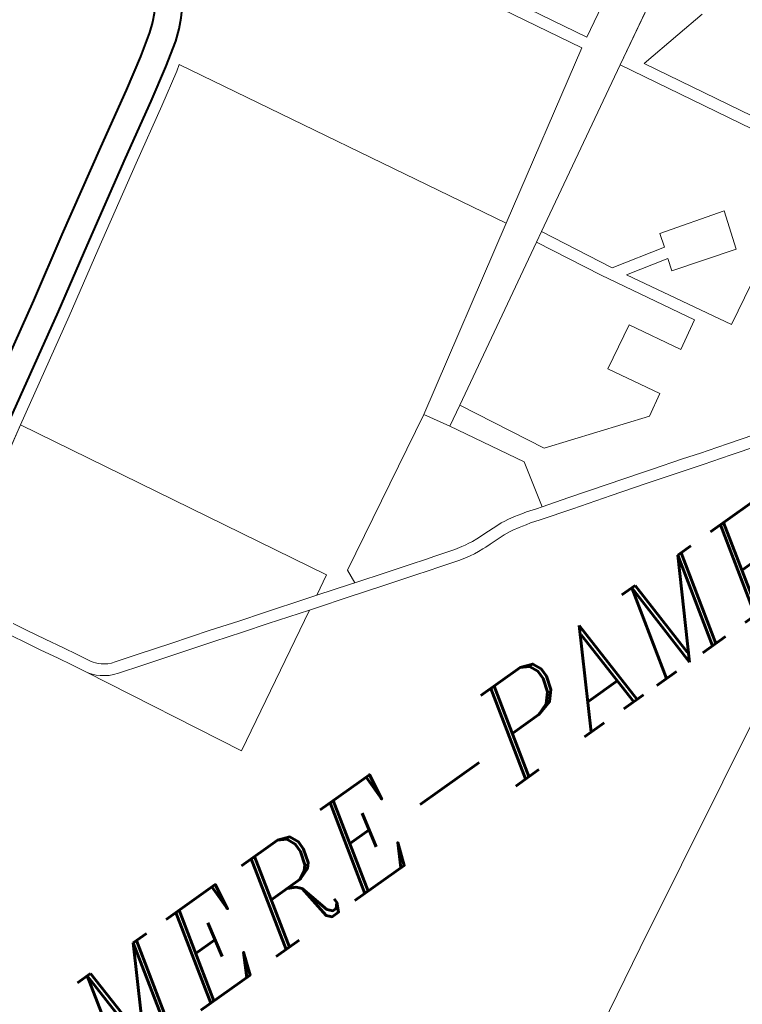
# Model space of a CAD drawing. Header units: metres. Extents: x 148316 to 148653, y 486436 to 486744.
# Tile 29 of 87: x 148537.58 to 148541.27, y 486712.73 to 486717.76. Entities that reach past the tile are written whole.
import ezdxf

# ---------------------------------------------------------------- set-up
doc = ezdxf.new("R2010")
doc.units = ezdxf.units.M
doc.header["$MEASUREMENT"] = 0
for name, color, linetype, lineweight in [('WVB-pen-brm-dik 018', 6, 'Continuous', 13), ('WVB-pen-dik 035', 1, 'Continuous', 40), ('WVB-raster-60%', 253, 'Continuous', 30), ('WVB-tekst-dik 035', 1, 'Continuous', 40)]:
    doc.layers.add(name, color=color, linetype=linetype, lineweight=lineweight)
doc.styles.add('1 200   cursief   0.18', font='ITALICS.shx', dxfattribs={"height": 0.36})

# ---------------------------------------------------------------- blocks, each defined once
blk = doc.blocks.new('INZET')
at = {"layer": 'WVB-pen-brm-dik 018'}
for p, q in [((-0.133921, -0.04301), (-0.128212, -0.053505)), ((-0.128212, -0.053505), (-0.133921, -0.04301)), ((-0.127951, -0.053358), (-0.133088, -0.043915)), ((-0.133088, -0.043915), (-0.127951, -0.053358)), ((-0.136769, -0.046615), (-0.136601, -0.046457)), ((-0.136977, -0.046784), (-0.136769, -0.046615)), ((-0.137526, -0.047149), (-0.136977, -0.046784)), ((-0.1361, -0.046946), (-0.136308, -0.047142)), ((-0.138323, -0.047639), (-0.137526, -0.047149)), ((-0.136308, -0.047142), (-0.136562, -0.047348)), ((-0.136562, -0.047348), (-0.137148, -0.047739)), ((-0.139697, -0.048443), (-0.138323, -0.047639)), ((-0.137148, -0.047739), (-0.137963, -0.048239)), ((-0.136986, -0.047992), (-0.137808, -0.048496)), ((-0.137808, -0.048496), (-0.136986, -0.047992)), ((-0.136838, -0.047893), (-0.136986, -0.047992)), ((-0.136986, -0.047992), (-0.136838, -0.047893)), ((-0.132382, -0.056035), (-0.136838, -0.047893)), ((-0.136838, -0.047893), (-0.132382, -0.056035)), ((-0.137963, -0.048239), (-0.139342, -0.049046)), ((-0.141792, -0.049687), (-0.139697, -0.048443)), ((-0.137808, -0.048496), (-0.139189, -0.049305)), ((-0.139189, -0.049305), (-0.137808, -0.048496)), ((-0.139342, -0.049046), (-0.141432, -0.050288)), ((-0.139189, -0.049305), (-0.141277, -0.050545)), ((-0.141277, -0.050545), (-0.139189, -0.049305)), ((-0.143364, -0.050639), (-0.141792, -0.049687)), ((-0.141432, -0.050288), (-0.14301, -0.051242)), ((-0.147237, -0.052914), (-0.143364, -0.050639)), ((-0.141277, -0.050545), (-0.142854, -0.051499)), ((-0.142854, -0.051499), (-0.141277, -0.050545)), ((-0.14301, -0.051242), (-0.145624, -0.052778)), ((-0.142854, -0.051499), (-0.145472, -0.053037)), ((-0.145472, -0.053037), (-0.142854, -0.051499)), ((-0.127662, -0.054429), (-0.123291, -0.051975)), ((-0.123291, -0.051975), (-0.127662, -0.054429)), ((-0.125809, -0.05218), (-0.127951, -0.053358)), ((-0.127951, -0.053358), (-0.125809, -0.05218)), ((-0.145472, -0.053037), (-0.146728, -0.053774)), ((-0.146728, -0.053774), (-0.145472, -0.053037)), ((-0.145472, -0.053037), (-0.141324, -0.060691)), ((-0.141324, -0.060691), (-0.145472, -0.053037)), ((-0.128212, -0.053505), (-0.132382, -0.056035)), ((-0.132382, -0.056035), (-0.128212, -0.053505)), ((-0.131765, -0.056733), (-0.127662, -0.054429)), ((-0.127662, -0.054429), (-0.131765, -0.056733)), ((-0.125051, -0.059222), (-0.127662, -0.054429)), ((-0.127662, -0.054429), (-0.125051, -0.059222)), ((-0.127142, -0.054757), (-0.126019, -0.05466)), ((-0.126019, -0.05466), (-0.127142, -0.054757)), ((-0.124787, -0.059079), (-0.127142, -0.054757)), ((-0.127142, -0.054757), (-0.124787, -0.059079)), ((-0.126019, -0.05466), (-0.125205, -0.054592)), ((-0.125205, -0.054592), (-0.126019, -0.05466)), ((-0.132382, -0.056035), (-0.136929, -0.058795)), ((-0.136929, -0.058795), (-0.132382, -0.056035)), ((-0.132027, -0.05688), (-0.131765, -0.056733)), ((-0.131765, -0.056733), (-0.132027, -0.05688)), ((-0.131765, -0.056733), (-0.130833, -0.058533)), ((-0.130833, -0.058533), (-0.131765, -0.056733)), ((-0.148379, -0.057411), (-0.14857, -0.057062)), ((-0.14857, -0.057062), (-0.148379, -0.057411)), ((-0.136042, -0.059135), (-0.132027, -0.05688)), ((-0.132027, -0.05688), (-0.136042, -0.059135)), ((-0.131177, -0.058522), (-0.132027, -0.05688)), ((-0.132027, -0.05688), (-0.131177, -0.058522)), ((-0.148642, -0.057555), (-0.148833, -0.057206)), ((-0.148833, -0.057206), (-0.148642, -0.057555)), ((-0.148396, -0.058006), (-0.148642, -0.057555)), ((-0.148642, -0.057555), (-0.148396, -0.058006)), ((-0.148133, -0.057861), (-0.148379, -0.057411)), ((-0.148379, -0.057411), (-0.148133, -0.057861)), ((-0.148148, -0.058452), (-0.148396, -0.058006)), ((-0.148396, -0.058006), (-0.148148, -0.058452)), ((-0.147885, -0.058308), (-0.148133, -0.057861)), ((-0.148133, -0.057861), (-0.147885, -0.058308)), ((-0.147698, -0.058651), (-0.147885, -0.058308)), ((-0.147885, -0.058308), (-0.147698, -0.058651)), ((-0.147961, -0.058794), (-0.148148, -0.058452)), ((-0.148148, -0.058452), (-0.147961, -0.058794)), ((-0.12989, -0.06084), (-0.131177, -0.058522)), ((-0.131177, -0.058522), (-0.12989, -0.06084)), ((-0.130833, -0.058533), (-0.129445, -0.05888)), ((-0.129445, -0.05888), (-0.130833, -0.058533)), ((-0.129445, -0.05888), (-0.129333, -0.058529)), ((-0.129333, -0.058529), (-0.129445, -0.05888)), ((-0.129333, -0.058529), (-0.127663, -0.05901)), ((-0.127663, -0.05901), (-0.129333, -0.058529)), ((-0.147766, -0.059155), (-0.147961, -0.058794)), ((-0.147961, -0.058794), (-0.147766, -0.059155)), ((-0.147508, -0.059002), (-0.147698, -0.058651)), ((-0.147698, -0.058651), (-0.147508, -0.059002)), ((-0.14082, -0.060907), (-0.136929, -0.058795)), ((-0.136929, -0.058795), (-0.14082, -0.060907)), ((-0.136929, -0.058795), (-0.136559, -0.059425)), ((-0.136559, -0.059425), (-0.136929, -0.058795)), ((-0.147479, -0.059047), (-0.147508, -0.059002)), ((-0.147508, -0.059002), (-0.147479, -0.059047)), ((-0.147443, -0.059097), (-0.147479, -0.059047)), ((-0.147479, -0.059047), (-0.147443, -0.059097)), ((-0.129536, -0.059167), (-0.130636, -0.058892)), ((-0.130636, -0.058892), (-0.129193, -0.061479)), ((-0.129193, -0.061479), (-0.130636, -0.058892)), ((-0.130636, -0.058892), (-0.129536, -0.059167)), ((-0.127663, -0.05901), (-0.127974, -0.059982)), ((-0.127974, -0.059982), (-0.127663, -0.05901)), ((-0.145704, -0.063089), (-0.147766, -0.059155)), ((-0.147766, -0.059155), (-0.147727, -0.059215)), ((-0.147766, -0.059155), (-0.145704, -0.063089)), ((-0.147727, -0.059215), (-0.147766, -0.059155)), ((-0.147727, -0.059215), (-0.147676, -0.059287)), ((-0.147676, -0.059287), (-0.147727, -0.059215)), ((-0.147676, -0.059287), (-0.147608, -0.05936)), ((-0.147608, -0.05936), (-0.147676, -0.059287)), ((-0.147395, -0.059148), (-0.147443, -0.059097)), ((-0.147443, -0.059097), (-0.147395, -0.059148)), ((-0.147338, -0.059202), (-0.147395, -0.059148)), ((-0.147395, -0.059148), (-0.147338, -0.059202)), ((-0.147269, -0.059252), (-0.147338, -0.059202)), ((-0.147338, -0.059202), (-0.147269, -0.059252)), ((-0.147198, -0.059297), (-0.147269, -0.059252)), ((-0.147269, -0.059252), (-0.147198, -0.059297)), ((-0.147109, -0.059339), (-0.147198, -0.059297)), ((-0.147198, -0.059297), (-0.147109, -0.059339)), ((-0.147017, -0.059369), (-0.147109, -0.059339)), ((-0.147109, -0.059339), (-0.147017, -0.059369)), ((-0.136559, -0.059425), (-0.136042, -0.059135)), ((-0.136042, -0.059135), (-0.136559, -0.059425)), ((-0.136042, -0.059135), (-0.134924, -0.06128)), ((-0.134924, -0.06128), (-0.136042, -0.059135)), ((-0.129638, -0.059482), (-0.129536, -0.059167)), ((-0.129536, -0.059167), (-0.129638, -0.059482)), ((-0.147608, -0.05936), (-0.14753, -0.059434)), ((-0.14753, -0.059434), (-0.147608, -0.05936)), ((-0.14753, -0.059434), (-0.147437, -0.059501)), ((-0.147437, -0.059501), (-0.14753, -0.059434)), ((-0.147437, -0.059501), (-0.147342, -0.059561)), ((-0.147342, -0.059561), (-0.147437, -0.059501)), ((-0.147342, -0.059561), (-0.147238, -0.05961)), ((-0.147238, -0.05961), (-0.147342, -0.059561)), ((-0.1464, -0.059557), (-0.147017, -0.059369)), ((-0.147017, -0.059369), (-0.1464, -0.059557)), ((-0.145581, -0.059814), (-0.1464, -0.059557)), ((-0.1464, -0.059557), (-0.145581, -0.059814)), ((-0.135537, -0.061268), (-0.136559, -0.059425)), ((-0.136559, -0.059425), (-0.135537, -0.061268)), ((-0.127974, -0.059982), (-0.129638, -0.059482)), ((-0.129638, -0.059482), (-0.127974, -0.059982)), ((-0.147238, -0.05961), (-0.147109, -0.059655)), ((-0.147109, -0.059655), (-0.147238, -0.05961)), ((-0.147109, -0.059655), (-0.146489, -0.059844)), ((-0.146489, -0.059844), (-0.147109, -0.059655)), ((-0.146489, -0.059844), (-0.145669, -0.0601)), ((-0.145669, -0.0601), (-0.146489, -0.059844)), ((-0.144568, -0.060122), (-0.145581, -0.059814)), ((-0.145581, -0.059814), (-0.144568, -0.060122)), ((-0.132421, -0.060572), (-0.131323, -0.059969)), ((-0.131323, -0.059969), (-0.132421, -0.060572)), ((-0.131323, -0.059969), (-0.130619, -0.06125)), ((-0.130619, -0.06125), (-0.131323, -0.059969)), ((-0.145669, -0.0601), (-0.144656, -0.060408)), ((-0.144656, -0.060408), (-0.145669, -0.0601)), ((-0.143839, -0.060351), (-0.144568, -0.060122)), ((-0.144568, -0.060122), (-0.143839, -0.060351)), ((-0.144656, -0.060408), (-0.143928, -0.060638)), ((-0.143928, -0.060638), (-0.144656, -0.060408)), ((-0.143172, -0.060555), (-0.143839, -0.060351)), ((-0.143839, -0.060351), (-0.143172, -0.060555)), ((-0.142086, -0.060892), (-0.143172, -0.060555)), ((-0.143172, -0.060555), (-0.142086, -0.060892)), ((-0.131702, -0.061858), (-0.132421, -0.060572)), ((-0.132421, -0.060572), (-0.131702, -0.061858)), ((-0.129193, -0.061479), (-0.127498, -0.060556)), ((-0.127498, -0.060556), (-0.129193, -0.061479)), ((-0.143928, -0.060638), (-0.14326, -0.060841)), ((-0.14326, -0.060841), (-0.143928, -0.060638)), ((-0.14326, -0.060841), (-0.1422, -0.061171)), ((-0.1422, -0.061171), (-0.14326, -0.060841)), ((-0.141324, -0.060691), (-0.141834, -0.06097)), ((-0.141834, -0.06097), (-0.141324, -0.060691)), ((-0.130619, -0.06125), (-0.12989, -0.06084)), ((-0.12989, -0.06084), (-0.130619, -0.06125)), ((-0.141834, -0.06097), (-0.142086, -0.060892)), ((-0.142086, -0.060892), (-0.141834, -0.06097)), ((-0.141834, -0.06097), (-0.140965, -0.061239)), ((-0.140965, -0.061239), (-0.141834, -0.06097)), ((-0.140855, -0.061273), (-0.14082, -0.060907)), ((-0.14082, -0.060907), (-0.140855, -0.061273)), ((-0.1422, -0.061171), (-0.145704, -0.063089)), ((-0.145704, -0.063089), (-0.1422, -0.061171)), ((-0.142175, -0.061179), (-0.1422, -0.061171)), ((-0.1422, -0.061171), (-0.142175, -0.061179)), ((-0.141054, -0.061525), (-0.142175, -0.061179)), ((-0.142175, -0.061179), (-0.141054, -0.061525)), ((-0.140965, -0.061239), (-0.14088, -0.061266)), ((-0.14088, -0.061266), (-0.140965, -0.061239)), ((-0.14088, -0.061266), (-0.140855, -0.061273)), ((-0.140855, -0.061273), (-0.14088, -0.061266)), ((-0.140024, -0.061529), (-0.140855, -0.061273)), ((-0.140855, -0.061273), (-0.140024, -0.061529)), ((-0.135831, -0.062469), (-0.135537, -0.061268)), ((-0.135537, -0.061268), (-0.135831, -0.062469)), ((-0.134924, -0.06128), (-0.132256, -0.06217)), ((-0.132256, -0.06217), (-0.134924, -0.06128)), ((-0.140969, -0.061552), (-0.141054, -0.061525)), ((-0.141054, -0.061525), (-0.140969, -0.061552)), ((-0.140113, -0.061816), (-0.140969, -0.061552)), ((-0.140969, -0.061552), (-0.140113, -0.061816)), ((-0.139409, -0.061718), (-0.140024, -0.061529)), ((-0.140024, -0.061529), (-0.139409, -0.061718)), ((-0.139498, -0.062004), (-0.140113, -0.061816)), ((-0.140113, -0.061816), (-0.139498, -0.062004)), ((-0.139037, -0.061835), (-0.139409, -0.061718)), ((-0.139409, -0.061718), (-0.139037, -0.061835)), ((-0.138795, -0.061908), (-0.139037, -0.061835)), ((-0.139037, -0.061835), (-0.138795, -0.061908)), ((-0.139125, -0.062122), (-0.139498, -0.062004)), ((-0.139498, -0.062004), (-0.139125, -0.062122)), ((-0.138282, -0.062061), (-0.138795, -0.061908)), ((-0.138795, -0.061908), (-0.138282, -0.062061)), ((-0.13809, -0.062108), (-0.138282, -0.062061)), ((-0.138282, -0.062061), (-0.13809, -0.062108)), ((-0.138004, -0.062126), (-0.13809, -0.062108)), ((-0.13809, -0.062108), (-0.138004, -0.062126)), ((-0.132256, -0.06217), (-0.131702, -0.061858)), ((-0.131702, -0.061858), (-0.132256, -0.06217)), ((-0.138881, -0.062195), (-0.139125, -0.062122)), ((-0.139125, -0.062122), (-0.138881, -0.062195)), ((-0.13836, -0.062351), (-0.138881, -0.062195)), ((-0.138881, -0.062195), (-0.13836, -0.062351)), ((-0.138156, -0.0624), (-0.13836, -0.062351)), ((-0.13836, -0.062351), (-0.138156, -0.0624)), ((-0.137896, -0.062144), (-0.138004, -0.062126)), ((-0.138004, -0.062126), (-0.137896, -0.062144)), ((-0.137795, -0.062155), (-0.137896, -0.062144)), ((-0.137896, -0.062144), (-0.137795, -0.062155)), ((-0.137665, -0.062164), (-0.137795, -0.062155)), ((-0.137795, -0.062155), (-0.137665, -0.062164)), ((-0.137587, -0.06217), (-0.137665, -0.062164)), ((-0.137665, -0.062164), (-0.137587, -0.06217)), ((-0.137455, -0.062174), (-0.137587, -0.06217)), ((-0.137587, -0.06217), (-0.137455, -0.062174)), ((-0.137022, -0.062193), (-0.137455, -0.062174)), ((-0.137455, -0.062174), (-0.137022, -0.062193)), ((-0.136923, -0.062199), (-0.137022, -0.062193)), ((-0.137022, -0.062193), (-0.136923, -0.062199)), ((-0.136823, -0.062214), (-0.136923, -0.062199)), ((-0.136923, -0.062199), (-0.136823, -0.062214)), ((-0.136736, -0.062228), (-0.136823, -0.062214)), ((-0.136823, -0.062214), (-0.136736, -0.062228)), ((-0.136552, -0.062261), (-0.136736, -0.062228)), ((-0.136736, -0.062228), (-0.136552, -0.062261)), ((-0.136453, -0.062286), (-0.136552, -0.062261)), ((-0.136552, -0.062261), (-0.136453, -0.062286)), ((-0.136358, -0.062311), (-0.136453, -0.062286)), ((-0.136453, -0.062286), (-0.136358, -0.062311)), ((-0.136298, -0.062326), (-0.136358, -0.062311)), ((-0.136358, -0.062311), (-0.136298, -0.062326)), ((-0.136232, -0.062343), (-0.136298, -0.062326)), ((-0.136298, -0.062326), (-0.136232, -0.062343)), ((-0.135975, -0.062427), (-0.136232, -0.062343)), ((-0.136232, -0.062343), (-0.135975, -0.062427)), ((-0.138059, -0.062421), (-0.138156, -0.0624)), ((-0.138156, -0.0624), (-0.138059, -0.062421)), ((-0.137937, -0.062441), (-0.138059, -0.062421)), ((-0.138059, -0.062421), (-0.137937, -0.062441)), ((-0.137822, -0.062454), (-0.137937, -0.062441)), ((-0.137937, -0.062441), (-0.137822, -0.062454)), ((-0.137686, -0.062464), (-0.137822, -0.062454)), ((-0.137822, -0.062454), (-0.137686, -0.062464)), ((-0.137602, -0.06247), (-0.137686, -0.062464)), ((-0.137686, -0.062464), (-0.137602, -0.06247)), ((-0.137466, -0.062473), (-0.137602, -0.06247)), ((-0.137602, -0.06247), (-0.137466, -0.062473)), ((-0.137038, -0.062492), (-0.137466, -0.062473)), ((-0.137466, -0.062473), (-0.137038, -0.062492)), ((-0.136954, -0.062498), (-0.137038, -0.062492)), ((-0.137038, -0.062492), (-0.136954, -0.062498)), ((-0.136868, -0.06251), (-0.136954, -0.062498)), ((-0.136954, -0.062498), (-0.136868, -0.06251)), ((-0.136788, -0.062523), (-0.136868, -0.06251)), ((-0.136868, -0.06251), (-0.136788, -0.062523)), ((-0.136616, -0.062555), (-0.136788, -0.062523)), ((-0.136788, -0.062523), (-0.136616, -0.062555)), ((-0.136528, -0.062577), (-0.136616, -0.062555)), ((-0.136616, -0.062555), (-0.136528, -0.062577)), ((-0.136433, -0.062602), (-0.136528, -0.062577)), ((-0.136528, -0.062577), (-0.136433, -0.062602)), ((-0.136316, -0.062631), (-0.136433, -0.062602)), ((-0.136433, -0.062602), (-0.136316, -0.062631)), ((-0.135831, -0.062469), (-0.135975, -0.062427)), ((-0.135975, -0.062427), (-0.135831, -0.062469)), ((-0.135137, -0.062674), (-0.135831, -0.062469)), ((-0.135831, -0.062469), (-0.135137, -0.062674)), ((-0.136064, -0.062713), (-0.136316, -0.062631)), ((-0.136316, -0.062631), (-0.136064, -0.062713)), ((-0.135222, -0.062962), (-0.136064, -0.062713)), ((-0.136064, -0.062713), (-0.135222, -0.062962)), ((-0.134146, -0.062966), (-0.135137, -0.062674)), ((-0.135137, -0.062674), (-0.134146, -0.062966)), ((-0.13423, -0.063254), (-0.135222, -0.062962)), ((-0.135222, -0.062962), (-0.13423, -0.063254)), ((-0.13326, -0.063233), (-0.134146, -0.062966)), ((-0.134146, -0.062966), (-0.13326, -0.063233)), ((-0.133346, -0.063521), (-0.13423, -0.063254)), ((-0.13423, -0.063254), (-0.133346, -0.063521)), ((-0.133001, -0.06331), (-0.13326, -0.063233)), ((-0.13326, -0.063233), (-0.133001, -0.06331)), ((-0.132201, -0.063553), (-0.133001, -0.06331)), ((-0.133001, -0.06331), (-0.132201, -0.063553)), ((-0.133087, -0.063598), (-0.133346, -0.063521)), ((-0.133346, -0.063521), (-0.133087, -0.063598)), ((-0.132288, -0.06384), (-0.133087, -0.063598)), ((-0.133087, -0.063598), (-0.132288, -0.06384)), ((-0.131739, -0.063695), (-0.132201, -0.063553)), ((-0.132201, -0.063553), (-0.131739, -0.063695)), ((-0.131825, -0.063982), (-0.132288, -0.06384)), ((-0.132288, -0.06384), (-0.131825, -0.063982)), ((-0.131544, -0.063753), (-0.131739, -0.063695)), ((-0.131739, -0.063695), (-0.131544, -0.063753)), ((-0.131041, -0.063903), (-0.131544, -0.063753)), ((-0.131544, -0.063753), (-0.131041, -0.063903)), ((-0.13163, -0.06404), (-0.131825, -0.063982)), ((-0.131825, -0.063982), (-0.13163, -0.06404)), ((-0.131127, -0.06419), (-0.13163, -0.06404)), ((-0.13163, -0.06404), (-0.131127, -0.06419)), ((-0.130363, -0.064105), (-0.131041, -0.063903)), ((-0.131041, -0.063903), (-0.130363, -0.064105)), ((-0.13044, -0.064396), (-0.131127, -0.06419)), ((-0.131127, -0.06419), (-0.13044, -0.064396)), ((-0.133598, -0.069505), (-0.140326, -0.073095)), ((-0.140326, -0.073095), (-0.133598, -0.069505)), ((-0.140326, -0.073095), (-0.152267, -0.079589)), ((-0.152267, -0.079589), (-0.140326, -0.073095))]:
    blk.add_line(p, q, dxfattribs=at)
at = {"layer": 'WVB-pen-dik 035', "flags": 128}
for points in [[(-0.135179, -0.044061), (-0.13578, -0.04533), (-0.13598, -0.045674), (-0.136205, -0.045994), (-0.136433, -0.04627), (-0.136601, -0.046457), (-0.136769, -0.046615), (-0.136977, -0.046784), (-0.137526, -0.047149), (-0.138323, -0.047639), (-0.139697, -0.048443), (-0.141792, -0.049687), (-0.143364, -0.050639)], [(-0.14301, -0.051242), (-0.141432, -0.050288), (-0.139342, -0.049046), (-0.137963, -0.048239), (-0.137148, -0.047739), (-0.136562, -0.047348), (-0.136308, -0.047142), (-0.1361, -0.046946), (-0.135903, -0.046727), (-0.135648, -0.046419), (-0.13539, -0.046052), (-0.13516, -0.045656), (-0.134547, -0.044361)], [(-0.143364, -0.050639), (-0.147237, -0.052914), (-0.150995, -0.055148), (-0.15426, -0.057078), (-0.156211, -0.058233), (-0.157062, -0.058773), (-0.157478, -0.059085), (-0.157706, -0.059297)], [(-0.145624, -0.052778), (-0.14301, -0.051242)]]:
    blk.add_lwpolyline(points, dxfattribs=at)
at = {"layer": 'WVB-tekst-dik 035', "style": '1 200   cursief   0.18'}
blk.add_text('ALMERE-PAMPUS', height=0.0024, dxfattribs=at).set_placement((-0.157282, -0.067886))

msp = doc.modelspace()

# ---------------------------------------------------------------- block references
at = {"layer": 'WVB-raster-60%', "xscale": 200, "yscale": 200, "zscale": 200, "rotation": 35.4407035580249}
msp.add_blockref('INZET', (148555.136, 486741.2042), dxfattribs=at)

doc.saveas('drawing.dxf')
